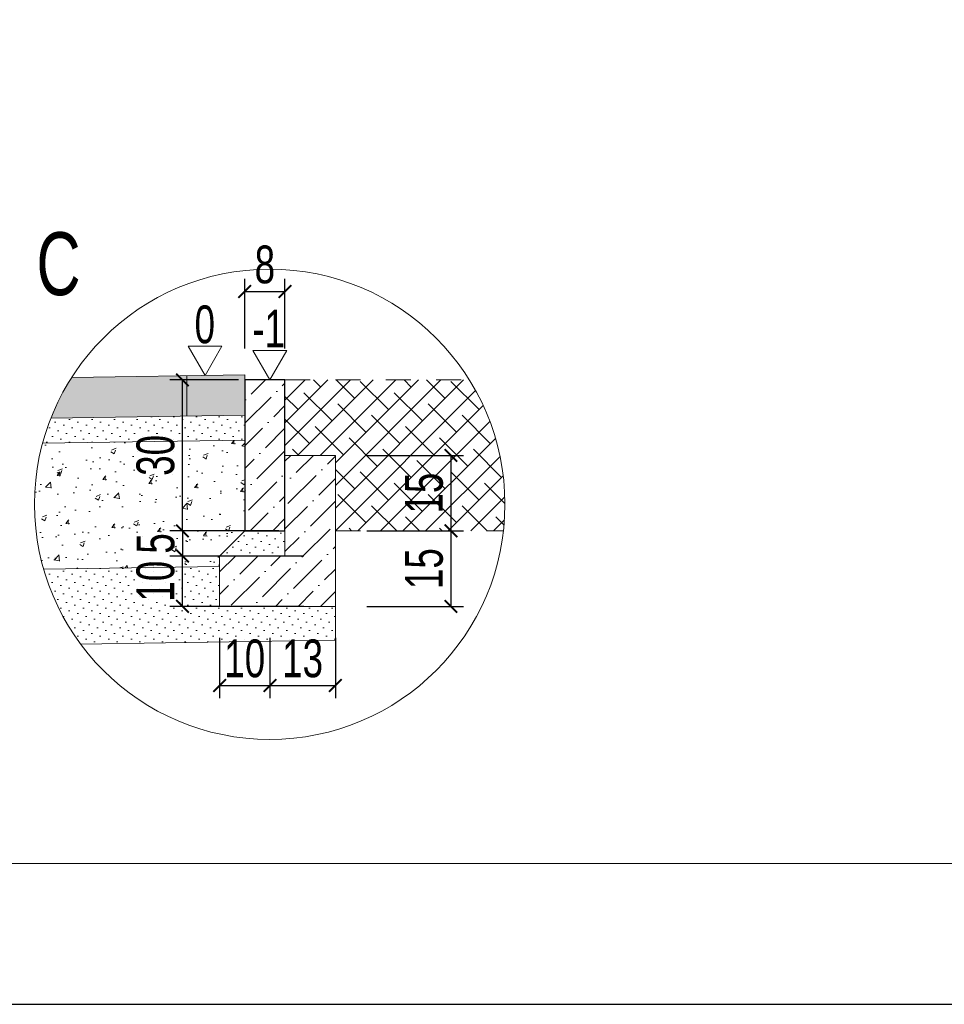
# Model space of a CAD drawing. Extents: x 1619 to 1766, y 1450 to 1506.
# Tile 15 of 19: x 1748.32 to 1751.99, y 1459.24 to 1463.15. Entities that reach past the tile are written whole.
import ezdxf

# ---------------------------------------------------------------- set-up
doc = ezdxf.new("R2010")
doc.units = 0
doc.linetypes.add('ACAD_ISO03W100', pattern=[30, 12, -18])
doc.layers.get('0').update_dxf_attribs({"lineweight": 9})
doc.layers.add('_STR ramka', color=2, linetype='Continuous', lineweight=40, plot=False)
doc.layers.add('_STR_wymiary', color=7, linetype='Continuous', lineweight=18)
doc.styles.add('STR_Arial', font='arialnarrow.ttf', dxfattribs={"width": 0.85})
doc.dimstyles.new('STR_25', dxfattribs={"dimtxt": 0.15, "dimasz": 0.05, "dimexe": 0.05, "dimexo": 0.125, "dimgap": 0.03, "dimtad": 1, "dimdec": 1, "dimlfac": 50, "dimdsep": 46, "dimtxsty": 'STR_Arial', "dimblk": 'ARCHTICK', "dimcen": 0, "dimazin": 0, "dimtfac": 1, "dimtdec": 1, "dimtofl": 0, "dimtmove": 0, "dimatfit": 3, "dimldrblk": 'DOTSMALL', "dimfxl": 0, "dimtolj": 1, "dimtzin": 0, "dimarcsym": 0})

# ---------------------------------------------------------------- blocks, each defined once
blk = doc.blocks.new('_ArchTick')
at = {"color": 0, "linetype": 'ByBlock', "lineweight": 60, "const_width": 0.15}
blk.add_lwpolyline([(-0.5, -0.5), (0.5, 0.5)], dxfattribs=at)
blk = doc.blocks.new('*D1497')
at = {"layer": '_STR_wymiary', "color": 0, "lineweight": -2}
for p, q in [((1749.1849, 1461.7198), (1748.9124, 1461.7198)), ((1748.9624, 1461.1198), (1748.9624, 1461.7198)), ((1749.1849, 1461.1198), (1748.9124, 1461.1198))]:
    blk.add_line(p, q, dxfattribs=at)
at = {"layer": 'Defpoints', "color": 0}
for p in [(1748.9624, 1461.7198), (1749.3099, 1461.7198), (1749.3099, 1461.1198)]:
    blk.add_point(p, dxfattribs=at)
at = {"layer": '_STR_wymiary', "color": 0, "linetype": 'ByBlock', "lineweight": -2, "xscale": 0.05, "yscale": 0.05, "zscale": 0.05}
for p, rotation in [((1748.9624, 1461.7198), 90), ((1748.9624, 1461.1198), 270)]:
    blk.add_blockref('_ArchTick', p, dxfattribs=dict(at, rotation=rotation))
at = {"layer": '_STR_wymiary', "color": 0, "lineweight": 18, "insert": (1748.8558, 1461.4198), "char_height": 0.15, "attachment_point": 5, "rotation": 90, "style": 'STR_Arial'}
blk.add_mtext('\\A1;30', dxfattribs=at)
blk = doc.blocks.new('_DotSmall')
at = {"color": 0, "linetype": 'ByBlock', "lineweight": 60, "const_width": 0.5}
blk.add_lwpolyline([(-0.0625, 0, 1), (0.0625, 0, 1)], format="xyb", close=True, dxfattribs=at)
blk = doc.blocks.new('*D1498')
at = {"layer": '_STR_wymiary', "color": 0, "lineweight": -2}
for p, q in [((1749.6949, 1461.1198), (1750.0793, 1461.1198)), ((1750.0293, 1461.1198), (1750.0293, 1460.8198)), ((1749.6949, 1460.8198), (1750.0793, 1460.8198))]:
    blk.add_line(p, q, dxfattribs=at)
at = {"layer": 'Defpoints', "color": 0}
for p in [(1749.5699, 1461.1198), (1749.5699, 1460.8198), (1750.0293, 1460.8198)]:
    blk.add_point(p, dxfattribs=at)
at = {"layer": '_STR_wymiary', "color": 0, "linetype": 'ByBlock', "lineweight": -2, "xscale": 0.05, "yscale": 0.05, "zscale": 0.05}
for p, rotation in [((1750.0293, 1461.1198), 90), ((1750.0293, 1460.8198), 270)]:
    blk.add_blockref('_ArchTick', p, dxfattribs=dict(at, rotation=rotation))
at = {"layer": '_STR_wymiary', "color": 0, "lineweight": 18, "insert": (1749.9227, 1460.9698), "char_height": 0.15, "attachment_point": 5, "rotation": 90, "style": 'STR_Arial'}
blk.add_mtext('\\A1;15', dxfattribs=at)
blk = doc.blocks.new('*D1499')
at = {"layer": '_STR_wymiary', "color": 0, "lineweight": -2}
for p, q in [((1749.6949, 1461.4198), (1750.0793, 1461.4198)), ((1750.0293, 1461.4198), (1750.0293, 1461.1198)), ((1749.6949, 1461.1198), (1750.0793, 1461.1198))]:
    blk.add_line(p, q, dxfattribs=at)
at = {"layer": 'Defpoints', "color": 0}
for p in [(1749.5699, 1461.4198), (1749.5699, 1461.1198), (1750.0293, 1461.1198)]:
    blk.add_point(p, dxfattribs=at)
at = {"layer": '_STR_wymiary', "color": 0, "linetype": 'ByBlock', "lineweight": -2, "xscale": 0.05, "yscale": 0.05, "zscale": 0.05}
for p, rotation in [((1750.0293, 1461.4198), 90), ((1750.0293, 1461.1198), 270)]:
    blk.add_blockref('_ArchTick', p, dxfattribs=dict(at, rotation=rotation))
at = {"layer": '_STR_wymiary', "color": 0, "lineweight": 18, "insert": (1749.9227, 1461.2698), "char_height": 0.15, "attachment_point": 5, "rotation": 90, "style": 'STR_Arial'}
blk.add_mtext('\\A1;15', dxfattribs=at)
blk = doc.blocks.new('*D1500')
at = {"layer": '_STR_wymiary', "color": 0, "lineweight": -2}
for p, q in [((1749.1099, 1460.6948), (1749.1099, 1460.4555)), ((1749.3099, 1460.6948), (1749.3099, 1460.4555)), ((1749.1099, 1460.5055), (1749.3099, 1460.5055))]:
    blk.add_line(p, q, dxfattribs=at)
at = {"layer": 'Defpoints', "color": 0}
for p in [(1749.1099, 1460.8198), (1749.3099, 1460.8198), (1749.3099, 1460.5055)]:
    blk.add_point(p, dxfattribs=at)
at = {"layer": '_STR_wymiary', "color": 0, "linetype": 'ByBlock', "lineweight": -2, "xscale": 0.05, "yscale": 0.05, "zscale": 0.05, "rotation": 180}
blk.add_blockref('_ArchTick', (1749.1099, 1460.5055), dxfattribs=at)
at = {"layer": '_STR_wymiary', "color": 0, "linetype": 'ByBlock', "lineweight": -2, "xscale": 0.05, "yscale": 0.05, "zscale": 0.05}
blk.add_blockref('_ArchTick', (1749.3099, 1460.5055), dxfattribs=at)
at = {"layer": '_STR_wymiary', "color": 0, "lineweight": 18, "insert": (1749.2099, 1460.6121), "char_height": 0.15, "attachment_point": 5, "style": 'STR_Arial'}
blk.add_mtext('\\A1;10', dxfattribs=at)
blk = doc.blocks.new('*D1501')
at = {"layer": '_STR_wymiary', "color": 0, "lineweight": -2}
for p, q in [((1749.3099, 1460.6948), (1749.3099, 1460.4555)), ((1749.5699, 1460.6948), (1749.5699, 1460.4555)), ((1749.3099, 1460.5055), (1749.5699, 1460.5055))]:
    blk.add_line(p, q, dxfattribs=at)
at = {"layer": 'Defpoints', "color": 0}
for p in [(1749.3099, 1460.8198), (1749.5699, 1460.8198), (1749.5699, 1460.5055)]:
    blk.add_point(p, dxfattribs=at)
at = {"layer": '_STR_wymiary', "color": 0, "linetype": 'ByBlock', "lineweight": -2, "xscale": 0.05, "yscale": 0.05, "zscale": 0.05, "rotation": 180}
blk.add_blockref('_ArchTick', (1749.3099, 1460.5055), dxfattribs=at)
at = {"layer": '_STR_wymiary', "color": 0, "linetype": 'ByBlock', "lineweight": -2, "xscale": 0.05, "yscale": 0.05, "zscale": 0.05}
blk.add_blockref('_ArchTick', (1749.5699, 1460.5055), dxfattribs=at)
at = {"layer": '_STR_wymiary', "color": 0, "lineweight": 18, "insert": (1749.4399, 1460.6121), "char_height": 0.15, "attachment_point": 5, "style": 'STR_Arial'}
blk.add_mtext('\\A1;13', dxfattribs=at)
blk = doc.blocks.new('*D1502')
at = {"layer": '_STR_wymiary', "color": 0, "lineweight": -2}
for p, q in [((1749.4449, 1461.0198), (1748.9124, 1461.0198)), ((1748.9624, 1460.8198), (1748.9624, 1461.0198)), ((1749.4449, 1460.8198), (1748.9124, 1460.8198))]:
    blk.add_line(p, q, dxfattribs=at)
at = {"layer": 'Defpoints', "color": 0}
for p in [(1748.9624, 1461.0198), (1749.5699, 1461.0198), (1749.5699, 1460.8198)]:
    blk.add_point(p, dxfattribs=at)
at = {"layer": '_STR_wymiary', "color": 0, "linetype": 'ByBlock', "lineweight": -2, "xscale": 0.05, "yscale": 0.05, "zscale": 0.05}
for p, rotation in [((1748.9624, 1461.0198), 90), ((1748.9624, 1460.8198), 270)]:
    blk.add_blockref('_ArchTick', p, dxfattribs=dict(at, rotation=rotation))
at = {"layer": '_STR_wymiary', "color": 0, "lineweight": 18, "insert": (1748.8558, 1460.9198), "char_height": 0.15, "attachment_point": 5, "rotation": 90, "style": 'STR_Arial'}
blk.add_mtext('\\A1;10', dxfattribs=at)
blk = doc.blocks.new('*D1503')
at = {"layer": '_STR_wymiary', "color": 0, "lineweight": -2}
for p, q in [((1749.3449, 1461.1198), (1748.9124, 1461.1198)), ((1748.9624, 1461.1198), (1748.9624, 1461.0198)), ((1749.3449, 1461.0198), (1748.9124, 1461.0198))]:
    blk.add_line(p, q, dxfattribs=at)
at = {"layer": 'Defpoints', "color": 0}
for p in [(1749.4699, 1461.1198), (1748.9624, 1461.0198), (1749.4699, 1461.0198)]:
    blk.add_point(p, dxfattribs=at)
at = {"layer": '_STR_wymiary', "color": 0, "linetype": 'ByBlock', "lineweight": -2, "xscale": 0.05, "yscale": 0.05, "zscale": 0.05}
for p, rotation in [((1748.9624, 1461.1198), 90), ((1748.9624, 1461.0198), 270)]:
    blk.add_blockref('_ArchTick', p, dxfattribs=dict(at, rotation=rotation))
at = {"layer": '_STR_wymiary', "color": 0, "lineweight": 18, "insert": (1748.8561, 1461.0698), "char_height": 0.15, "attachment_point": 5, "rotation": 90, "style": 'STR_Arial'}
blk.add_mtext('\\A1;5', dxfattribs=at)
blk = doc.blocks.new('*D1504')
at = {"layer": '_STR_wymiary', "color": 0, "lineweight": -2}
for p, q in [((1749.2099, 1461.8448), (1749.2099, 1462.121)), ((1749.3699, 1461.8448), (1749.3699, 1462.121)), ((1749.2099, 1462.071), (1749.3699, 1462.071))]:
    blk.add_line(p, q, dxfattribs=at)
at = {"layer": 'Defpoints', "color": 0}
for p in [(1749.3699, 1462.071), (1749.2099, 1461.7198), (1749.3699, 1461.7198)]:
    blk.add_point(p, dxfattribs=at)
at = {"layer": '_STR_wymiary', "color": 0, "linetype": 'ByBlock', "lineweight": -2, "xscale": 0.05, "yscale": 0.05, "zscale": 0.05, "rotation": 180}
blk.add_blockref('_ArchTick', (1749.2099, 1462.071), dxfattribs=at)
at = {"layer": '_STR_wymiary', "color": 0, "linetype": 'ByBlock', "lineweight": -2, "xscale": 0.05, "yscale": 0.05, "zscale": 0.05}
blk.add_blockref('_ArchTick', (1749.3699, 1462.071), dxfattribs=at)
at = {"layer": '_STR_wymiary', "color": 0, "lineweight": 18, "insert": (1749.2899, 1462.1775), "char_height": 0.15, "attachment_point": 5, "style": 'STR_Arial'}
blk.add_mtext('\\A1;8', dxfattribs=at)

msp = doc.modelspace()

# ---------------------------------------------------------------- hatches: boundary and pattern name
at = {"lineweight": 5}
h = msp.add_hatch(dxfattribs=at)
h.set_pattern_fill('DOTS', color=256, scale=0.02, angle=45, style=0)
h.set_pattern_definition([(45, (-10920.562517, -10469.695818), (-0.01122532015, 0.033675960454), [0, -0.03175])])
h.paths.add_polyline_path([(1748.4069, 1461.4677, -0.028344), (1748.44, 1461.5683), (1749.2099, 1461.5798), (1749.2099, 1461.4798)])
h = msp.add_hatch(dxfattribs=at)
h.set_pattern_fill('DOTS', color=256, scale=0.02, angle=135, style=0)
h.set_pattern_definition([(45, (-1189.738506, -1447.313644), (-0.01122532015, 0.03367596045), [0, -0.03175])])
h.paths.add_polyline_path([(1749.1099, 1461.0198), (1749.2099, 1461.1198), (1749.3699, 1461.1198), (1749.3699, 1461.0198)])
h = msp.add_hatch(dxfattribs=at)
h.set_pattern_fill('DOTS', color=256, scale=0.02, angle=45, style=0)
h.set_pattern_definition([(45, (-14124.314515, -13477.449966), (-0.01122532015, 0.033675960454), [0, -0.03175])])
h.paths.add_polyline_path([(1748.558, 1460.6699, -0.089556), (1748.4111, 1460.9678), (1749.1099, 1460.9782), (1749.1099, 1460.8198), (1749.5699, 1460.8198), (1749.5699, 1460.6851)])
at = {"layer": '_STR_wymiary', "lineweight": 5}
h = msp.add_hatch(color=255, dxfattribs=at)
h.dxf.hatch_style = 1
h.paths.add_polyline_path([(1748.44, 1461.5683, -0.048574), (1748.5225, 1461.7295), (1749.2099, 1461.7398), (1749.2099, 1461.7198), (1749.2099, 1461.5798)])
h = msp.add_hatch(dxfattribs=at)
h.set_pattern_fill('CTYSQST', color=0, scale=0.002)
h.set_pattern_definition([(0, (-33796.1868, -31592.30946), (0, 0.6096), []), (90, (-33796.1868, -31592.30946), (-0.6096, 4e-17), [])])
h.paths.add_polyline_path([(1748.44, 1461.5683, -0.048574), (1748.5225, 1461.7295), (1749.2099, 1461.7398), (1749.2099, 1461.7198), (1749.2099, 1461.5798)])
h = msp.add_hatch(dxfattribs=at)
h.set_pattern_fill('ANSI36', color=5, scale=0.02, angle=180)
h.set_pattern_definition([(45, (-1553.91578, -1563.010897), (0.03367596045, 0.1234785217), [0.15875, -0.03175, 0, -0.03175])])
h.paths.add_polyline_path([(1749.2099, 1461.7198), (1749.3699, 1461.7198), (1749.3699, 1461.5918), (1749.3699, 1461.4198), (1749.3699, 1461.1198), (1749.2099, 1461.1198), (1749.2099, 1461.6398)])
h = msp.add_hatch(dxfattribs=at)
h.set_pattern_fill('ANSI38', color=253, scale=0.02)
h.set_pattern_definition([(45, (-4973.916, -4647.12795), (-0.0449012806, 0.0449012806), []), (135, (-4973.916, -4647.12795), (-0.1347038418, 0.0449012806), [0.15875, -0.09525])])
h.paths.add_polyline_path([(1750.2376, 1461.1198), (1749.5699, 1461.1198), (1749.5699, 1461.4198), (1749.3699, 1461.4198), (1749.3699, 1461.7198), (1750.1021, 1461.7198, -0.169296)])
h = msp.add_hatch(dxfattribs=at)
h.set_pattern_fill('AR-CONC', color=0, scale=0.001)
h.set_pattern_definition([(50, (-4962.4188, -4522.52213), (0.182184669, -0.0159390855), [0.01905, -0.20955]), (355, (-4962.4188, -4522.52213), (-0.0352434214, 0.1910568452), [0.01524, -0.167640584]), (100.4514447, (-4962.40362, -4522.52346), (0.146941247, 0.175117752), [0.0161900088, -0.1780902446]), (46.1842, (-4962.4188, -4522.47133), (0.271079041, -0.042042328), [0.028575, -0.314325]), (96.6355576, (-4962.3962, -4522.47483), (0.237404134, 0.2474261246), [0.024285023, -0.267135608]), (351.184151, (-4962.4188, -4522.47133), (0.237404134, 0.247426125), [0.022859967, -0.251459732]), (21, (-4962.3934, -4522.48403), (0.1516143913, -0.1022651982), [0.01905, -0.20955]), (326, (-4962.3934, -4522.48403), (0.0618020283, 0.184187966), [0.01524, -0.16764]), (71.451445, (-4962.38076, -4522.49255), (0.2134164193, 0.081922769), [0.0161900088, -0.1780899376]), (37.5, (-4962.4188, -4522.52213), (0.00308860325, 0.08455503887), [0, -0.165608, 0, -0.17018, 0, -0.168275]), (7.5, (-4962.4188, -4522.52213), (0.0668196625, 0.1001805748), [0, -0.097028, 0, -0.161798, 0, -0.064135]), (327.5, (-4962.47544, -4522.52213), (0.13559059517, -0.005728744), [0, -0.0635, 0, -0.19812, 0, -0.26289]), (317.5, (-4962.50084, -4522.52213), (0.1481291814, 0.025426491), [0, -0.08255, 0, -0.131572, 0, -0.18669])])
h.paths.add_polyline_path([(1748.4111, 1460.9678, -0.136268), (1748.4069, 1461.4677), (1749.2099, 1461.4798), (1749.2099, 1461.1198), (1749.1099, 1461.0198), (1749.1099, 1460.9782)])
h = msp.add_hatch(dxfattribs=at)
h.set_pattern_fill('ANSI36', color=0, scale=0.02, angle=180)
h.set_pattern_definition([(45, (-4757.667775, -4570.765045), (0.03367596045, 0.12347852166), [0.15875, -0.03175, 0, -0.03175])])
h.paths.add_polyline_path([(1749.3699, 1461.1198), (1749.3699, 1461.4198), (1749.5699, 1461.4198), (1749.5699, 1460.8198), (1749.1099, 1460.8198), (1749.1099, 1461.0198), (1749.3699, 1461.0198)])

# ---------------------------------------------------------------- linework, layer by layer
at = {"lineweight": 5}
msp.add_lwpolyline([(1688.027, 1473.5355), (1757.6828, 1473.5355), (1757.6828, 1459.798), (1688.027, 1459.798)], close=True, dxfattribs=at)
at = {"lineweight": 18}
for points in [[(1749.0521, 1461.7375), (1748.9848, 1461.854), (1749.1194, 1461.854)], [(1749.3099, 1461.7198), (1749.2427, 1461.8364), (1749.3772, 1461.8364)]]:
    msp.add_lwpolyline(points, close=True, dxfattribs=at)
at = {"color": 190, "lineweight": 30}
msp.add_lwpolyline([(1749.3699, 1461.7198), (1749.2099, 1461.7198), (1749.2099, 1461.1198), (1749.3699, 1461.1198)], close=True, dxfattribs=at)
for points in [[(1749.3699, 1461.4198), (1749.5699, 1461.4198), (1749.5699, 1460.8198), (1749.1099, 1460.8198), (1749.1099, 1461.0198), (1749.3699, 1461.0198), (1749.3699, 1461.1198)], [(1749.2099, 1461.1198), (1749.1099, 1461.0198)]]:
    msp.add_lwpolyline(points)
at = {"color": 190, "lineweight": 18}
msp.add_circle((1749.3093, 1461.2255), 0.9344, dxfattribs=at)
at = {"layer": '_STR ramka', "lineweight": 30}
msp.add_lwpolyline([(1685.9845, 1474.0884), (1685.9845, 1459.2384), (1758.7554, 1459.2384), (1758.7554, 1474.0884), (1685.9845, 1474.0884)], dxfattribs=at)
at = {"layer": '_STR_wymiary', "lineweight": 5}
for points in [[(1748.5225, 1461.7295), (1749.2099, 1461.7398), (1749.2099, 1461.7198)], [(1748.44, 1461.5683), (1749.2099, 1461.5798)], [(1748.4069, 1461.4677), (1749.2099, 1461.4798)], [(1748.4111, 1460.9678), (1749.1099, 1460.9782)], [(1748.558, 1460.6699), (1749.5699, 1460.6851), (1749.5699, 1460.8198)]]:
    msp.add_lwpolyline(points, dxfattribs=at)
at = {"layer": '_STR_wymiary', "color": 253, "linetype": 'ACAD_ISO03W100', "lineweight": 9, "ltscale": 0.005}
for points in [[(1749.3699, 1461.7198), (1750.1021, 1461.7198)], [(1749.5699, 1461.1198), (1750.2376, 1461.1198)]]:
    msp.add_lwpolyline(points, dxfattribs=at)

# ---------------------------------------------------------------- texts
at = {"color": 190, "lineweight": 18, "style": 'STR_Arial', "width": 0.85}
msp.add_text('C', height=0.25, dxfattribs=at).set_placement((1748.3823, 1462.0565))
at = {"lineweight": 18, "style": 'STR_Arial', "width": 0.85}
for s, p in [('0', (1749.0107, 1461.8655)), ('-1', (1749.2402, 1461.849))]:
    msp.add_text(s, height=0.15, dxfattribs=at).set_placement(p)

# ---------------------------------------------------------------- dimensions: what is measured, and where the dimension line sits
at = {"layer": '_STR_wymiary', "lineweight": 18}
for base, p1, p2, picture, middle in [((1749.3699, 1462.071), (1749.2099, 1461.7198), (1749.3699, 1461.7198), '*D1504', (1749.2899, 1462.1775)), ((1749.3099, 1460.5055), (1749.1099, 1460.8198), (1749.3099, 1460.8198), '*D1500', (1749.2099, 1460.6121)), ((1749.5699, 1460.5055), (1749.3099, 1460.8198), (1749.5699, 1460.8198), '*D1501', (1749.4399, 1460.6121))]:
    dim = msp.add_linear_dim(base=base, p1=p1, p2=p2, dimstyle='STR_25', override={"dimtxsty": 'STR_Arial', "dimldrblk": 'DotSmall'}, dxfattribs=at)
    dim.commit()
    dim.dimension.update_dxf_attribs({"geometry": picture, "text_midpoint": middle})
for base, p1, p2, picture, middle in [((1748.9624, 1461.7198), (1749.3099, 1461.1198), (1749.3099, 1461.7198), '*D1497', (1748.8558, 1461.4198)), ((1750.0293, 1461.1198), (1749.5699, 1461.4198), (1749.5699, 1461.1198), '*D1499', (1749.9227, 1461.2698)), ((1750.0293, 1460.8198), (1749.5699, 1461.1198), (1749.5699, 1460.8198), '*D1498', (1749.9227, 1460.9698))]:
    dim = msp.add_linear_dim(base=base, p1=p1, p2=p2, angle=90, dimstyle='STR_25', override={"dimtxsty": 'STR_Arial', "dimldrblk": 'DotSmall'}, dxfattribs=at)
    dim.commit()
    dim.dimension.update_dxf_attribs({"geometry": picture, "text_midpoint": middle})
for p1, p2, picture, middle in [((1749.4699, 1461.1198), (1749.4699, 1461.0198), '*D1503', (1748.9624, 1461.0698)), ((1749.5699, 1460.8198), (1749.5699, 1461.0198), '*D1502', (1748.9624, 1460.9198))]:
    dim = msp.add_linear_dim(base=(1748.9624, 1461.0198), p1=p1, p2=p2, angle=90, dimstyle='STR_25', override={"dimtxsty": 'STR_Arial', "dimldrblk": 'DotSmall'}, dxfattribs=at)
    dim.commit()
    dim.dimension.update_dxf_attribs({"geometry": picture, "text_midpoint": middle, "dimtype": 160})

doc.saveas('drawing.dxf')
